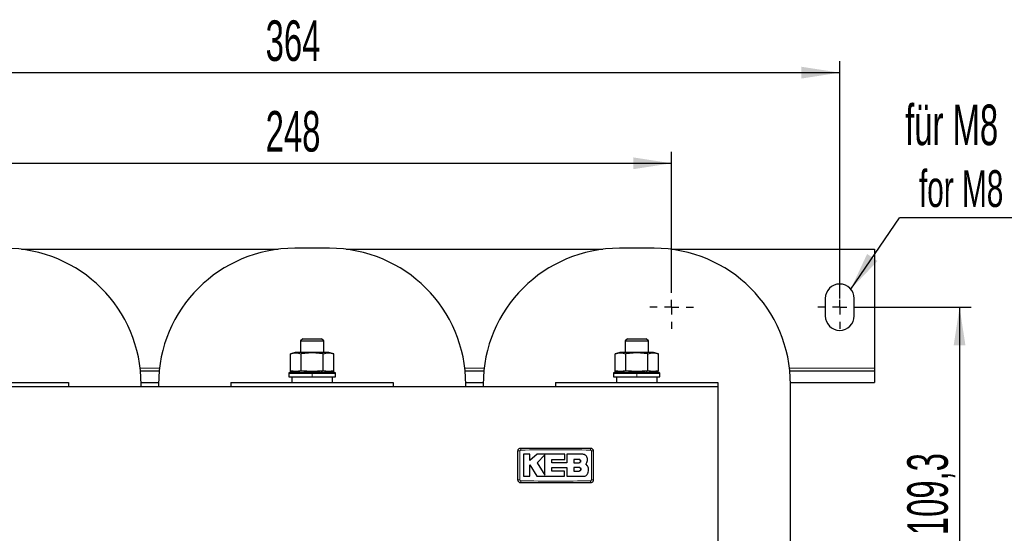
# Model space of a CAD drawing. Header units: millimetres. Extents: x 5 to 418, y 2 to 292.
# Tile 4 of 16: x 73 to 158, y 110 to 154. Entities that reach past the tile are written whole.
import ezdxf

# ---------------------------------------------------------------- set-up
doc = ezdxf.new("R2010")
doc.units = ezdxf.units.MM
doc.layers.add('SLD-0', color=7, linetype='Continuous')
doc.styles.add('SLDTEXTSTYLE0', font='TXT', dxfattribs={"width": 0.605})
doc.dimstyles.new('SLDDIMSTYLE0', dxfattribs={"dimtxt": 3.5, "dimasz": 3.302, "dimexe": 0, "dimexo": 0.0625, "dimgap": 0.875, "dimtad": 1, "dimlfac": 4, "dimrnd": 1e-09, "dimzin": 12, "dimdsep": 46, "dimtxsty": 'SLDTEXTSTYLE0', "dimsah": 1, "dimcen": 0.09, "dimadec": 0, "dimazin": 3, "dimtfac": 1, "dimtofl": 0, "dimtmove": 0, "dimatfit": 3, "dimfxl": 1, "dimfrac": 2, "dimtolj": 1, "dimtzin": 12, "dimarcsym": 0})
doc.dimstyles.new('SLDDIMSTYLE4', dxfattribs={"dimtxt": 3.5, "dimasz": 3.302, "dimexe": 0, "dimexo": 0.0625, "dimgap": 0.875, "dimtad": 1, "dimdec": 1, "dimlfac": 4, "dimrnd": 1e-09, "dimzin": 12, "dimdsep": 46, "dimtxsty": 'SLDTEXTSTYLE0', "dimsah": 1, "dimcen": 0.09, "dimadec": 0, "dimazin": 3, "dimtfac": 1, "dimtofl": 0, "dimtmove": 0, "dimatfit": 3, "dimfxl": 1, "dimfrac": 2, "dimtolj": 1, "dimtzin": 12, "dimarcsym": 0})
doc.dimstyles.new('SLDDIMSTYLE5', dxfattribs={"dimtxt": 0.18, "dimasz": 3.302, "dimexe": 0, "dimexo": 0.0625, "dimgap": 0, "dimtad": 0, "dimtih": 1, "dimtoh": 1, "dimdec": 0, "dimrnd": 1e-09, "dimzin": 0, "dimdsep": 46, "dimtxsty": 'Standard', "dimsah": 1, "dimcen": 0.09, "dimadec": 0, "dimazin": 0, "dimtfac": 3.302, "dimtdec": 0, "dimtofl": 0, "dimtmove": 0, "dimatfit": 3, "dimfxl": 1, "dimfrac": 2, "dimtolj": 1, "dimtzin": 0, "dimarcsym": 0})

# ---------------------------------------------------------------- blocks, each defined once
blk = doc.blocks.new('_D_5')
at = {"layer": 'SLD-0'}
for p, q in [((52.729, 130.07), (52.729, 150.569)), ((143.729, 130.07), (143.729, 150.569)), ((52.729, 149.569), (143.729, 149.569))]:
    blk.add_line(p, q, dxfattribs=at)
for points in [[(52.729, 149.569), (56.031, 149.061), (56.031, 150.077)], [(143.729, 149.569), (140.427, 150.077), (140.427, 149.061)]]:
    blk.add_solid(points, dxfattribs=at)
at = {"layer": 'SLD-0', "insert": (94.218, 154.081), "char_height": 3.5, "attachment_point": 1, "style": 'SLDTEXTSTYLE0'}
blk.add_mtext('364', dxfattribs=at)
blk = doc.blocks.new('_D_6')
at = {"layer": 'SLD-0'}
for p, q in [((145.604, 129.32), (155.064, 129.32)), ((154.064, 129.32), (154.064, 101.995)), ((145.604, 101.995), (155.064, 101.995))]:
    blk.add_line(p, q, dxfattribs=at)
for points in [[(154.064, 129.32), (153.556, 126.018), (154.572, 126.018)], [(154.064, 101.995), (154.572, 105.297), (153.556, 105.297)]]:
    blk.add_solid(points, dxfattribs=at)
at = {"layer": 'SLD-0', "insert": (149.553, 109.642), "char_height": 3.5, "attachment_point": 1, "rotation": 90, "style": 'SLDTEXTSTYLE0'}
blk.add_mtext('109,3', dxfattribs=at)
blk = doc.blocks.new('_D_7')
at = {"layer": 'SLD-0'}
for p, q in [((67.229, 131.195), (67.229, 142.744)), ((129.229, 131.195), (129.229, 142.744)), ((67.229, 141.744), (129.229, 141.744))]:
    blk.add_line(p, q, dxfattribs=at)
for points in [[(67.229, 141.744), (70.531, 141.236), (70.531, 142.252)], [(129.229, 141.744), (125.927, 142.252), (125.927, 141.236)]]:
    blk.add_solid(points, dxfattribs=at)
at = {"layer": 'SLD-0', "insert": (94.218, 146.255), "char_height": 3.5, "attachment_point": 1, "style": 'SLDTEXTSTYLE0'}
blk.add_mtext('248', dxfattribs=at)
blk = doc.blocks.new('SW_NOTE_0_1')
at = {"layer": 'SLD-0', "color": 0}
blk.add_line((14.31, 0), (0, 0), dxfattribs=at)
at = {"layer": 'SLD-0', "color": 0, "attachment_point": 1, "style": 'SLDTEXTSTYLE0'}
for s, insert, char_height in [('für M8', (0.49, 9.78), 3.5), ('for M8', (1.681, 4.115), 3.175)]:
    blk.add_mtext(s, dxfattribs=dict(at, insert=insert, char_height=char_height))
blk = doc.blocks.new('SW_CENTERMARKSYMBOL_3')
at = {"layer": 'SLD-0', "color": 0}
for p, q in [((0, 1.25), (0, 1.875)), ((-1.25, 0), (-1.875, 0)), ((0, 0), (-0.625, 0)), ((0, 0), (0, 0.625)), ((0, 0), (0, -0.625)), ((0, 0), (0.625, 0)), ((1.25, 0), (1.875, 0)), ((0, -1.25), (0, -1.875))]:
    blk.add_line(p, q, dxfattribs=at)
blk = doc.blocks.new('SW_CENTERMARKSYMBOL_5')
at = {"layer": 'SLD-0', "color": 0}
for p, q in [((0, 1.25), (0, 1.875)), ((-1.25, 0), (-1.875, 0)), ((0, 0), (-0.625, 0)), ((0, 0), (0, 0.625)), ((0, 0), (0, -0.625)), ((0, 0), (0.625, 0)), ((1.25, 0), (1.875, 0)), ((0, -1.25), (0, -1.875))]:
    blk.add_line(p, q, dxfattribs=at)

msp = doc.modelspace()

# ---------------------------------------------------------------- linework, layer by layer
at = {"color": 7, "linetype": 'Continuous', "lineweight": 25}
for p, q in [((73.1598, 134.3203), (95.2973, 134.3203)), ((99.7285, 134.4078), (96.7285, 134.4078)), ((101.1598, 134.3203), (123.2973, 134.3203)), ((127.7285, 134.4078), (124.7285, 134.4078)), ((129.1598, 134.3203), (146.7285, 134.3203)), ((146.7285, 134.3203), (146.7285, 124.0703)), ((142.4785, 130.0703), (142.4785, 128.5703)), ((144.9785, 128.5703), (144.9785, 130.0703)), ((97.4203, 126.5953), (97.2285, 126.4036)), ((97.4203, 126.5953), (99.0368, 126.5953)), ((99.2285, 126.4036), (99.0368, 126.5953)), ((125.4203, 126.5953), (125.2285, 126.4036)), ((125.4203, 126.5953), (127.0368, 126.5953)), ((127.2285, 126.4036), (127.0368, 126.5953)), ((97.2285, 126.4036), (97.2285, 125.4203)), ((97.2285, 126.4036), (99.2285, 126.4036)), ((99.2285, 125.4203), (99.2285, 126.4036)), ((125.2285, 126.4036), (125.2285, 125.4203)), ((125.2285, 126.4036), (127.2285, 126.4036)), ((127.2285, 125.4203), (127.2285, 126.4036)), ((96.7785, 125.4203), (96.3503, 125.3056)), ((96.3522, 123.8346), (96.3522, 125.306)), ((98.2285, 125.4203), (96.7785, 125.4203)), ((98.2285, 125.3734), (97.2904, 125.306)), ((97.2904, 123.8346), (97.2904, 125.306)), ((99.6785, 125.4203), (98.2285, 125.4203)), ((99.1667, 125.306), (98.2285, 125.3734)), ((99.1667, 123.8346), (99.1667, 125.306)), ((100.1068, 125.3056), (99.6785, 125.4203)), ((100.1049, 123.8346), (100.1049, 125.306)), ((124.7785, 125.4203), (124.3503, 125.3056)), ((124.3522, 123.8346), (124.3522, 125.306)), ((126.2285, 125.4203), (124.7785, 125.4203)), ((126.2285, 125.3734), (125.2904, 125.306)), ((125.2904, 123.8346), (125.2904, 125.306)), ((127.6785, 125.4203), (126.2285, 125.4203)), ((127.1667, 125.306), (126.2285, 125.3734)), ((127.1667, 123.8346), (127.1667, 125.306)), ((128.1068, 125.3056), (127.6785, 125.4203)), ((128.1049, 123.8346), (128.1049, 125.306)), ((146.7285, 124.0703), (146.7285, 123.8203)), ((83.4209, 123.8203), (85.0362, 123.8203)), ((96.3285, 123.7203), (96.2285, 123.6203)), ((96.2285, 123.6203), (96.2285, 123.3203)), ((96.2285, 123.6203), (98.2285, 123.6203)), ((96.2285, 123.3203), (98.2285, 123.3203)), ((96.3285, 123.7203), (98.2285, 123.7203)), ((96.3453, 123.8364), (96.7785, 123.7203)), ((96.4785, 123.3203), (96.4785, 122.8203)), ((98.2285, 123.7203), (100.1285, 123.7203)), ((98.2285, 123.6203), (100.2285, 123.6203)), ((98.2285, 123.3203), (100.2285, 123.3203)), ((99.6785, 123.7203), (100.1118, 123.8364)), ((99.9785, 122.8203), (99.9785, 123.3203)), ((100.2285, 123.6203), (100.1285, 123.7203)), ((100.2285, 123.3203), (100.2285, 123.6203)), ((111.4209, 123.8203), (113.0362, 123.8203)), ((124.3285, 123.7203), (124.2285, 123.6203)), ((124.2285, 123.6203), (124.2285, 123.3203)), ((124.2285, 123.6203), (126.2285, 123.6203)), ((124.2285, 123.3203), (126.2285, 123.3203)), ((124.3285, 123.7203), (126.2285, 123.7203)), ((124.3453, 123.8364), (124.7785, 123.7203)), ((124.4785, 123.3203), (124.4785, 122.8203)), ((126.2285, 123.7203), (128.1285, 123.7203)), ((126.2285, 123.6203), (128.2285, 123.6203)), ((126.2285, 123.3203), (128.2285, 123.3203)), ((127.6785, 123.7203), (128.1118, 123.8364)), ((127.9785, 122.8203), (127.9785, 123.3203)), ((128.2285, 123.6203), (128.1285, 123.7203)), ((128.2285, 123.3203), (128.2285, 123.6203)), ((139.4209, 123.8203), (146.7285, 123.8203)), ((146.7285, 123.8203), (146.7285, 122.8203)), ((63.2285, 122.8203), (77.2285, 122.8203)), ((133.2285, 122.4453), (63.2285, 122.4453)), ((77.2285, 122.8203), (77.2285, 122.4453)), ((83.4774, 122.8203), (84.9797, 122.8203)), ((83.4785, 122.4453), (83.4785, 122.6578)), ((84.9785, 122.6578), (84.9785, 122.4453)), ((91.2285, 122.8203), (105.2285, 122.8203)), ((91.2285, 122.8203), (91.2285, 122.4453)), ((105.2285, 122.8203), (105.2285, 122.4453)), ((111.4774, 122.8203), (112.9797, 122.8203)), ((111.4785, 122.4453), (111.4785, 122.6578)), ((112.9785, 122.6578), (112.9785, 122.4453)), ((119.2285, 122.8203), (119.2285, 122.4453)), ((119.2285, 122.8203), (133.2285, 122.8203)), ((133.2285, 122.8203), (133.2285, 122.4453)), ((133.2285, 122.4453), (133.2285, 108.8703)), ((139.4774, 122.8203), (146.7285, 122.8203)), ((139.4785, 108.6578), (139.4785, 122.6578)), ((117.0008, 116.6276), (116.451, 116.6276)), ((117.0008, 116.0944), (117.0008, 116.6276)), ((117.6265, 116.6276), (117.0008, 116.0944)), ((120.0259, 116.6276), (117.6265, 116.6276)), ((118.2823, 116.5681), (117.6265, 115.8934)), ((120.0259, 116.176), (120.0259, 116.6276)), ((120.1997, 116.6276), (120.1997, 115.8877)), ((121.5221, 116.6276), (120.1997, 116.6276)), ((117.0005, 115.719), (117.6057, 114.7242)), ((117.0005, 114.7242), (117.0005, 115.719)), ((117.6265, 115.8934), (118.2823, 114.8156)), ((118.9048, 116.176), (120.0259, 116.176)), ((118.9048, 115.8877), (118.9048, 116.176)), ((120.1997, 115.8877), (118.9048, 115.8877)), ((118.9051, 115.494), (120.1997, 115.494)), ((118.9051, 115.1752), (118.9051, 115.494)), ((120.1997, 115.494), (120.1997, 114.7242)), ((121.2446, 116.1724), (120.8094, 116.1724)), ((120.8094, 116.1724), (120.8094, 115.8934)), ((120.8094, 115.8934), (121.2446, 115.8934)), ((120.8094, 115.494), (120.8094, 115.1752)), ((121.2446, 115.494), (120.8094, 115.494)), ((121.9788, 115.6157), (121.8365, 115.7919)), ((116.451, 114.7242), (117.0005, 114.7242)), ((117.6057, 114.7242), (119.981, 114.7242)), ((119.981, 115.1752), (118.9051, 115.1752)), ((119.981, 114.7242), (119.981, 115.1752)), ((120.1997, 114.7242), (121.6189, 114.7242)), ((120.8094, 115.1752), (121.2446, 115.1752))]:
    msp.add_line(p, q, dxfattribs=at)
at = {"color": 7, "linetype": 'Continuous', "lineweight": 18}
for p, q in [((98.2285, 125.4203), (98.2285, 125.3734)), ((126.2285, 125.4203), (126.2285, 125.3734)), ((83.3933, 124.0703), (85.0638, 124.0703)), ((111.3933, 124.0703), (113.0638, 124.0703)), ((139.3933, 124.0703), (146.7285, 124.0703)), ((98.2285, 123.7203), (98.2285, 123.6203)), ((98.2285, 123.3203), (98.2285, 123.6203)), ((98.9535, 123.7203), (99.1667, 123.8346)), ((126.2285, 123.7203), (126.2285, 123.6203)), ((126.2285, 123.3203), (126.2285, 123.6203)), ((126.9535, 123.7203), (127.1667, 123.8346))]:
    msp.add_line(p, q, dxfattribs=at)
at = {"color": 7, "linetype": 'Continuous', "lineweight": 25}
for centre, radius, start, end in [((71.7285, 122.6578), 11.75, 0, 90), ((96.7285, 122.6578), 11.75, 90, 180), ((99.7285, 122.6578), 11.75, 0, 90), ((124.7285, 122.6578), 11.75, 90, 180), ((127.7285, 122.6578), 11.75, 0, 90), ((143.7285, 130.0703), 1.25, 0, 180), ((143.7285, 128.5703), 1.25, 180, 0)]:
    msp.add_arc(centre, radius, start, end, dxfattribs=at)
at = {"color": 7, "linetype": 'Continuous', "lineweight": 18}
for centre, radius, start, end in [((116.108, 113.2865), 3.6236, 89.328019, 92.047607), ((119.7482, 117.0283), 3.522, 177.893288, 180.691365), ((118.709, 117.0283), 3.522, 359.308621, 2.106755), ((122.3491, 113.2863), 3.6238, 87.952474, 90.671954), ((116.108, 118.0267), 3.6212, 267.951047, 270.672418), ((119.7463, 114.2873), 3.5202, 179.308283, 182.10781), ((118.7089, 114.2873), 3.522, 357.893277, 0.691368), ((122.3491, 118.0293), 3.6238, 269.328049, 272.047515)]:
    msp.add_arc(centre, radius, start, end, dxfattribs=at)
at = {"color": 7, "linetype": 'Continuous', "lineweight": 25}
for points, knots in [([(96.3522, 125.306), (96.5085, 125.3397), (96.8213, 125.4071), (97.134, 125.3397), (97.2904, 125.306)], [0, 0, 0, 0, 0.4999949, 1, 1, 1, 1]), ([(99.1667, 125.306), (99.3231, 125.3397), (99.6358, 125.4071), (99.9486, 125.3397), (100.1049, 125.306)], [0, 0, 0, 0, 0.4999949, 1, 1, 1, 1]), ([(124.3522, 125.306), (124.5085, 125.3397), (124.8213, 125.4071), (125.134, 125.3397), (125.2904, 125.306)], [0, 0, 0, 0, 0.4999949, 1, 1, 1, 1]), ([(127.1667, 125.306), (127.3231, 125.3397), (127.6358, 125.4071), (127.9486, 125.3397), (128.1049, 125.306)], [0, 0, 0, 0, 0.4999949, 1, 1, 1, 1]), ([(97.2904, 123.8346), (97.134, 123.8009), (96.8213, 123.7335), (96.5085, 123.8009), (96.3522, 123.8346)], [0, 0, 0, 0, 0.4999949, 1, 1, 1, 1]), ([(99.1667, 123.8346), (98.8535, 123.8008), (98.228, 123.7335), (97.6025, 123.8009), (97.2904, 123.8346)], [0, 0, 0, 0, 0.50087292, 1, 1, 1, 1]), ([(100.1049, 123.8346), (99.9486, 123.8009), (99.6358, 123.7335), (99.3231, 123.8009), (99.1667, 123.8346)], [0, 0, 0, 0, 0.4999949, 1, 1, 1, 1]), ([(125.2904, 123.8346), (125.134, 123.8009), (124.8213, 123.7335), (124.5085, 123.8009), (124.3522, 123.8346)], [0, 0, 0, 0, 0.4999949, 1, 1, 1, 1]), ([(127.1667, 123.8346), (126.8535, 123.8008), (126.228, 123.7335), (125.6025, 123.8009), (125.2904, 123.8346)], [0, 0, 0, 0, 0.50087292, 1, 1, 1, 1]), ([(128.1049, 123.8346), (127.9486, 123.8009), (127.6358, 123.7335), (127.3231, 123.8009), (127.1667, 123.8346)], [0, 0, 0, 0, 0.4999949, 1, 1, 1, 1]), ([(115.9785, 116.9078), (115.9813, 116.9359), (115.9868, 116.9921), (116.0299, 117.067), (116.0934, 117.1236), (116.1637, 117.1535), (116.2101, 117.1566), (116.2285, 117.1578)], [0, 0, 0, 0, 0.21467278, 0.42935247, 0.64402667, 0.85869575, 1, 1, 1, 1]), ([(115.9785, 114.4078), (115.9785, 114.6736), (115.9785, 115.2232), (115.9785, 116.0565), (115.9785, 116.624), (115.9785, 116.9078)], [0, 0, 0, 0, 0.3189779, 0.6594764, 1, 1, 1, 1]), ([(116.2285, 117.1578), (117.2285, 117.1578), (119.2285, 117.1578), (121.2285, 117.1578), (122.2285, 117.1578)], [0, 0, 0, 0, 0.499961, 1, 1, 1, 1]), ([(116.451, 116.6276), (116.451, 116.3673), (116.451, 115.7329), (116.451, 115.0984), (116.451, 114.7242)], [0, 0, 0, 0, 0.4103295, 1, 1, 1, 1]), ([(118.2823, 114.8156), (118.2823, 115.0758), (118.2823, 115.6599), (118.2823, 116.2441), (118.2823, 116.5681)], [0, 0, 0, 0, 0.44547751, 1, 1, 1, 1]), ([(121.9788, 116.1709), (121.9737, 116.2222), (121.9637, 116.3249), (121.885, 116.4617), (121.7692, 116.565), (121.6407, 116.6198), (121.5559, 116.6254), (121.5221, 116.6276)], [0, 0, 0, 0, 0.21459, 0.4291787, 0.6437975, 0.8584406, 1, 1, 1, 1]), ([(122.2285, 117.1578), (122.2567, 117.155), (122.3129, 117.1495), (122.3878, 117.1064), (122.4443, 117.043), (122.4743, 116.9727), (122.4773, 116.9262), (122.4785, 116.9078)], [0, 0, 0, 0, 0.2146724, 0.429352, 0.6440262, 0.8586956, 1, 1, 1, 1]), ([(122.4785, 116.9078), (122.4785, 116.642), (122.4785, 116.0924), (122.4785, 115.2591), (122.4785, 114.6916), (122.4785, 114.4078)], [0, 0, 0, 0, 0.31897788, 0.65947634, 1, 1, 1, 1]), ([(121.2446, 115.8934), (121.2603, 115.895), (121.2918, 115.8981), (121.3335, 115.9222), (121.3653, 115.9577), (121.3834, 116.002), (121.3858, 116.0496), (121.3723, 116.0954), (121.3444, 116.1342), (121.3054, 116.1614), (121.2699, 116.1716), (121.2495, 116.1723), (121.2446, 116.1724)], [0, 0, 0, 0, 0.107578, 0.2151551, 0.3227414, 0.4302646, 0.5376806, 0.6449866, 0.752213, 0.8594107, 0.9666405, 1, 1, 1, 1]), ([(121.2446, 116.1724), (121.2603, 116.1709), (121.2917, 116.1678), (121.3334, 116.1438), (121.3652, 116.1084), (121.3833, 116.0642), (121.3858, 116.0166), (121.3725, 115.9708), (121.3447, 115.932), (121.3057, 115.9046), (121.2701, 115.8943), (121.2496, 115.8936), (121.2446, 115.8934)], [0, 0, 0, 0, 0.1073342, 0.214672, 0.3219286, 0.42913, 0.5363386, 0.6436097, 0.7509826, 0.8584684, 0.9660383, 1, 1, 1, 1]), ([(121.2446, 115.1752), (121.2625, 115.177), (121.2984, 115.1805), (121.3461, 115.208), (121.3824, 115.2484), (121.4031, 115.2989), (121.406, 115.3533), (121.3907, 115.4056), (121.359, 115.45), (121.3144, 115.4812), (121.2738, 115.493), (121.2503, 115.4938), (121.2446, 115.494)], [0, 0, 0, 0, 0.1073587, 0.214721, 0.322003, 0.4292233, 0.5364373, 0.6436973, 0.7510459, 0.8585026, 0.9660513, 1, 1, 1, 1]), ([(121.2446, 115.494), (121.2626, 115.4922), (121.2985, 115.4887), (121.3462, 115.4612), (121.3825, 115.4206), (121.4032, 115.37), (121.4059, 115.3155), (121.3905, 115.2632), (121.3587, 115.2189), (121.3141, 115.1879), (121.2735, 115.1762), (121.2502, 115.1754), (121.2446, 115.1752)], [0, 0, 0, 0, 0.1075789, 0.2151577, 0.3227289, 0.4302244, 0.5376129, 0.6449022, 0.7521279, 0.8593402, 0.9665938, 1, 1, 1, 1]), ([(121.8365, 115.7919), (121.8713, 115.8341), (121.9409, 115.9185), (121.9803, 116.0566), (121.9792, 116.1409), (121.9788, 116.1709)], [0, 0, 0, 0, 0.3919653, 0.7839447, 1, 1, 1, 1]), ([(122.0106, 114.9872), (122.0357, 115.0575), (122.0861, 115.198), (122.072, 115.4233), (122.0091, 115.553), (121.9788, 115.6157)], [0, 0, 0, 0, 0.34078213, 0.68156868, 1, 1, 1, 1]), ([(121.6189, 114.7242), (121.6665, 114.7289), (121.7617, 114.7382), (121.8879, 114.8113), (121.9699, 114.9006), (122.0003, 114.9654), (122.0106, 114.9872)], [0, 0, 0, 0, 0.2851253, 0.5702516, 0.8553553, 1, 1, 1, 1]), ([(116.2285, 114.1578), (116.2004, 114.1606), (116.1442, 114.1661), (116.0693, 114.2092), (116.0128, 114.2726), (115.9828, 114.3429), (115.9798, 114.3894), (115.9785, 114.4078)], [0, 0, 0, 0, 0.2146723, 0.429352, 0.6440261, 0.8586954, 1, 1, 1, 1]), ([(122.2285, 114.1578), (121.2286, 114.1578), (119.2286, 114.1578), (117.2286, 114.1578), (116.2285, 114.1578)], [0, 0, 0, 0, 0.499961, 1, 1, 1, 1]), ([(122.4785, 114.4078), (122.4758, 114.3797), (122.4703, 114.3235), (122.4272, 114.2486), (122.3637, 114.192), (122.2934, 114.1621), (122.247, 114.159), (122.2285, 114.1578)], [0, 0, 0, 0, 0.2146728, 0.4293525, 0.6440267, 0.8586958, 1, 1, 1, 1])]:
    msp.add_open_spline(points, degree=3, knots=knots, dxfattribs=at)
at = {"color": 7, "linetype": 'Continuous', "lineweight": 18}
for points, knots in [([(116.1505, 116.9099), (116.1477, 116.6257), (116.1419, 116.0572), (116.1422, 115.2224), (116.1478, 114.672), (116.1505, 114.4057)], [0, 0, 0, 0, 0.3404987, 0.6810489, 1, 1, 1, 1]), ([(116.2264, 116.9858), (116.2209, 116.9854), (116.2069, 116.9843), (116.1857, 116.975), (116.1665, 116.9579), (116.1533, 116.9353), (116.1515, 116.9183), (116.1505, 116.9099)], [0, 0, 0, 0, 0.140567, 0.3553278, 0.5708439, 0.7860438, 1, 1, 1, 1]), ([(122.2307, 116.9858), (121.2299, 116.996), (119.2285, 117.0163), (117.2271, 116.996), (116.2264, 116.9858)], [0, 0, 0, 0, 0.500039, 1, 1, 1, 1]), ([(122.3066, 116.9099), (122.3061, 116.9154), (122.3051, 116.9294), (122.2958, 116.9506), (122.2787, 116.9698), (122.2561, 116.983), (122.2391, 116.9849), (122.2307, 116.9858)], [0, 0, 0, 0, 0.1406564, 0.3555028, 0.5710316, 0.7861708, 1, 1, 1, 1]), ([(122.3066, 114.4057), (122.3094, 114.6899), (122.3152, 115.2584), (122.3149, 116.0932), (122.3093, 116.6436), (122.3066, 116.9099)], [0, 0, 0, 0, 0.3404988, 0.6810495, 1, 1, 1, 1]), ([(116.1505, 114.4057), (116.1509, 114.4002), (116.152, 114.3862), (116.1613, 114.365), (116.1784, 114.3458), (116.201, 114.3326), (116.218, 114.3307), (116.2264, 114.3298)], [0, 0, 0, 0, 0.1406569, 0.35550383, 0.57103286, 0.78617163, 1, 1, 1, 1]), ([(116.2264, 114.3298), (117.2272, 114.3196), (119.2286, 114.2993), (121.23, 114.3196), (122.2307, 114.3298)], [0, 0, 0, 0, 0.5000392, 1, 1, 1, 1]), ([(122.2307, 114.3298), (122.2362, 114.3302), (122.2502, 114.3313), (122.2714, 114.3406), (122.2906, 114.3577), (122.3038, 114.3803), (122.3056, 114.3973), (122.3066, 114.4057)], [0, 0, 0, 0, 0.1405668, 0.3553275, 0.5708435, 0.7860436, 1, 1, 1, 1])]:
    msp.add_open_spline(points, degree=3, knots=knots, dxfattribs=at)

# ---------------------------------------------------------------- block references
at = {"layer": 'SLD-0'}
for name, p in [('SW_NOTE_0_1', (148.8799, 137.0328)), ('SW_CENTERMARKSYMBOL_5', (129.2285, 129.3203)), ('SW_CENTERMARKSYMBOL_3', (143.7285, 129.3203))]:
    msp.add_blockref(name, p, dxfattribs=at)

# ---------------------------------------------------------------- dimensions: what is measured, and where the dimension line sits
for base, p1, p2, picture, middle in [((143.7285, 149.5691), (52.7285, 130.0703), (143.7285, 130.0703), '_D_5', (98.2285, 149.5691)), ((129.2285, 141.7435), (67.2285, 131.1953), (129.2285, 131.1953), '_D_7', (98.2285, 141.7435))]:
    dim = msp.add_linear_dim(base=base, p1=p1, p2=p2, dimstyle='SLDDIMSTYLE0', dxfattribs=at)
    dim.commit()
    dim.dimension.update_dxf_attribs({"geometry": picture, "text_midpoint": middle, "dimtype": 160})
dim = msp.add_linear_dim(base=(154.0643, 101.9953), p1=(145.6035, 129.3203), p2=(145.6035, 101.9953), angle=90, dimstyle='SLDDIMSTYLE4', dxfattribs=at)
dim.commit()
dim.dimension.update_dxf_attribs({"geometry": '_D_6', "text_midpoint": (154.0643, 115.6578), "dimtype": 160})

# ---------------------------------------------------------------- leaders
msp.add_leader([(144.6765, 130.8851), (148.8799, 137.0328)], dimstyle='SLDDIMSTYLE5', dxfattribs=at)

doc.saveas('drawing.dxf')
